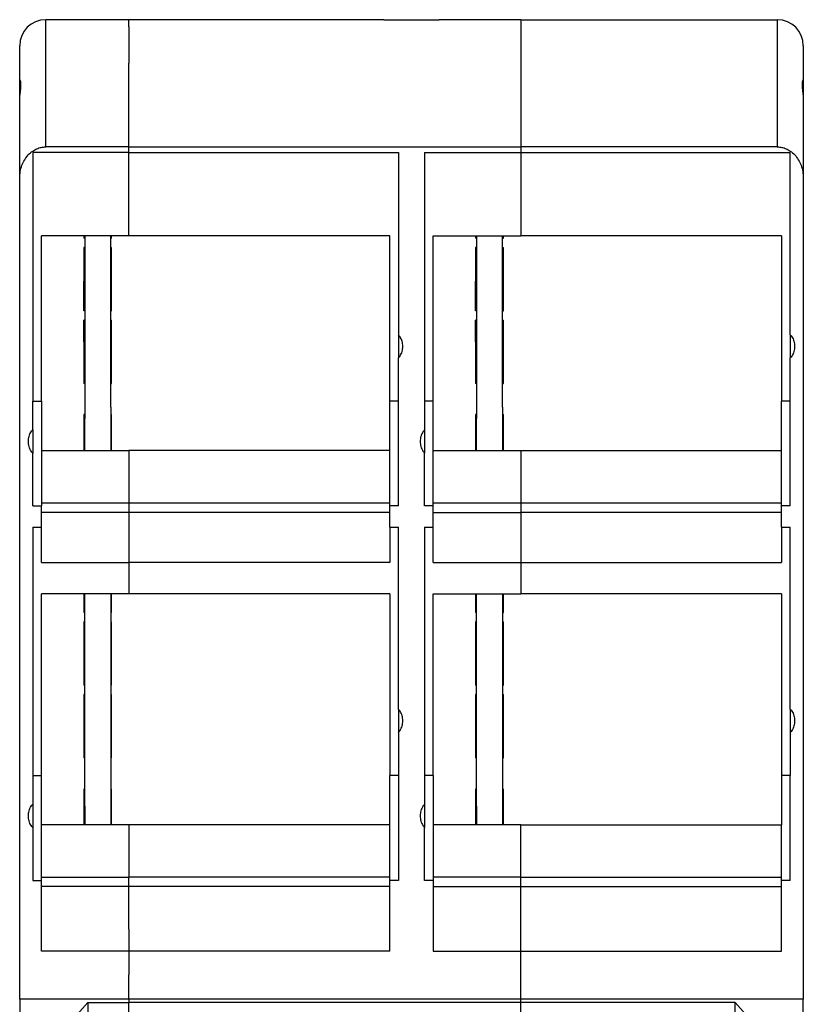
# Model space of a CAD drawing. Extents: x -23 to 334, y -125 to 125.
# Tile 9 of 10: x 167 to 212, y 0 to 57. Entities that reach past the tile are written whole.
import ezdxf

# ---------------------------------------------------------------- set-up
doc = ezdxf.new("R2010")
doc.units = 0
doc.layers.get('0').update_dxf_attribs({"linetype": 'CONTINUOUS'})

# ---------------------------------------------------------------- blocks, each defined once
blk = doc.blocks.new('ME_MAX_LP-MKDSO_2-2__00268395__', base_point=(170.74, 10.36))
at = {"color": 7}
for p, q in [((170.74, 44.328), (170.74, 44.2)), ((170.79, 44.328), (170.79, 44.2)), ((172.29, 44.2), (172.29, 44.328)), ((172.34, 44.2), (172.34, 44.328)), ((170.79, 44.2), (170.74, 44.2)), ((170.79, 44.2), (170.79, 43.663)), ((172.29, 44.2), (172.34, 44.2)), ((172.29, 43.663), (172.29, 44.2)), ((170.79, 43.663), (170.79, 42.963)), ((172.29, 42.407), (172.29, 43.663)), ((170.79, 42.963), (170.79, 42.663)), ((170.79, 42.663), (170.79, 42.407)), ((170.79, 42.407), (170.74, 42.407)), ((170.74, 42.407), (170.74, 42.263)), ((170.74, 42.263), (170.74, 41.963)), ((170.79, 42.407), (170.79, 42.351)), ((170.79, 42.351), (170.79, 42.263)), ((170.79, 42.263), (170.79, 41.963)), ((172.29, 42.407), (172.34, 42.407)), ((172.29, 42.351), (172.29, 42.407)), ((172.29, 41.263), (172.29, 42.351)), ((172.34, 41.263), (172.34, 42.407)), ((170.74, 41.963), (170.74, 41.707)), ((170.74, 41.263), (170.74, 41.707)), ((170.79, 41.963), (170.79, 41.707)), ((170.79, 41.707), (170.79, 41.263)), ((170.74, 40.007), (170.74, 41.263)), ((170.79, 41.263), (170.79, 40.707)), ((172.29, 40.691), (172.29, 41.263)), ((172.34, 41.207), (172.34, 41.263)), ((172.34, 40.007), (172.34, 41.207)), ((170.79, 40.707), (170.79, 40.691)), ((170.79, 40.691), (170.79, 40.007)), ((172.29, 40.007), (172.29, 40.691)), ((170.79, 40.007), (170.74, 40.007)), ((170.79, 40.007), (170.79, 39.47)), ((172.29, 40.007), (172.34, 40.007)), ((172.29, 39.47), (172.29, 40.007)), ((170.79, 39.47), (170.79, 38.77)), ((172.29, 38.213), (172.29, 39.47)), ((170.79, 38.77), (170.79, 38.213)), ((170.74, 38.213), (170.74, 37.77)), ((170.79, 38.213), (170.74, 38.213)), ((170.79, 38.213), (170.79, 37.8)), ((172.29, 38.213), (172.34, 38.213)), ((172.29, 37.8), (172.29, 38.213)), ((172.34, 37.07), (172.34, 38.213)), ((170.74, 37.77), (170.74, 37.513)), ((170.74, 37.513), (170.74, 37.213)), ((170.79, 37.8), (170.79, 37.77)), ((170.79, 37.77), (170.79, 37.513)), ((170.79, 37.513), (170.79, 37.213)), ((172.29, 37.07), (172.29, 37.8)), ((170.74, 37.213), (170.74, 37.07)), ((170.74, 37.07), (170.74, 35.813)), ((170.79, 37.213), (170.79, 37.07)), ((170.79, 37.07), (170.79, 36.813)), ((172.29, 35.813), (172.29, 37.07)), ((172.34, 37.013), (172.34, 37.07)), ((172.34, 35.813), (172.34, 37.013)), ((170.79, 36.813), (170.79, 36.513)), ((170.79, 36.513), (170.79, 35.813)), ((170.79, 35.813), (170.74, 35.813)), ((170.79, 35.813), (170.79, 34.445)), ((172.29, 34.445), (172.29, 35.813)), ((172.29, 35.813), (172.34, 35.813)), ((170.79, 34.445), (170.79, 34.02)), ((172.29, 34.445), (172.29, 34.02)), ((170.79, 34.02), (170.74, 34.02)), ((170.74, 34.02), (170.74, 31.943)), ((170.79, 34.02), (170.79, 33.792)), ((170.79, 33.32), (170.79, 33.792)), ((172.29, 34.02), (172.29, 33.792)), ((172.29, 34.02), (172.34, 34.02)), ((172.29, 33.792), (172.29, 31.943)), ((172.34, 32.82), (172.34, 34.02)), ((170.79, 33.02), (170.79, 33.32)), ((170.79, 32.62), (170.79, 33.02)), ((170.79, 32.32), (170.79, 32.62)), ((172.34, 31.943), (172.34, 32.82)), ((170.79, 31.943), (170.79, 32.32)), ((170.74, 23.688), (170.74, 22.6)), ((170.79, 23.6), (170.79, 23.688)), ((170.79, 23.3), (170.79, 23.6)), ((170.79, 22.6), (170.79, 23.3)), ((172.29, 23.688), (172.29, 22.6)), ((172.34, 22.6), (172.34, 23.688)), ((170.79, 22.6), (170.74, 22.6)), ((170.79, 22.063), (170.79, 22.6)), ((172.29, 22.6), (172.29, 22.063)), ((172.29, 22.6), (172.34, 22.6)), ((170.79, 21.363), (170.79, 22.063)), ((172.29, 22.063), (172.29, 20.807)), ((170.79, 21.063), (170.79, 21.363)), ((170.79, 20.807), (170.79, 21.063)), ((170.74, 20.807), (170.74, 20.663)), ((170.79, 20.807), (170.74, 20.807)), ((170.74, 20.663), (170.74, 20.363)), ((170.79, 20.751), (170.79, 20.807)), ((170.79, 20.663), (170.79, 20.751)), ((170.79, 20.363), (170.79, 20.663)), ((172.29, 20.807), (172.29, 20.751)), ((172.29, 20.807), (172.34, 20.807)), ((172.29, 20.751), (172.29, 19.663)), ((172.34, 19.663), (172.34, 20.807)), ((170.74, 20.363), (170.74, 20.107)), ((170.74, 20.107), (170.74, 19.807)), ((170.79, 20.107), (170.79, 20.363)), ((170.79, 19.807), (170.79, 20.107)), ((170.74, 19.807), (170.74, 19.663)), ((170.74, 19.663), (170.74, 18.407)), ((170.79, 19.663), (170.79, 19.807)), ((170.79, 19.407), (170.79, 19.663)), ((170.79, 19.107), (170.79, 19.407)), ((172.29, 19.663), (172.29, 19.091)), ((172.34, 19.607), (172.34, 19.663)), ((172.34, 18.407), (172.34, 19.607)), ((170.79, 19.091), (170.79, 19.107)), ((170.79, 18.407), (170.79, 19.091)), ((172.29, 19.091), (172.29, 18.407)), ((170.79, 18.407), (170.74, 18.407)), ((170.79, 17.87), (170.79, 18.407)), ((172.29, 18.407), (172.29, 17.87)), ((172.29, 18.407), (172.34, 18.407)), ((170.79, 17.17), (170.79, 17.87)), ((172.29, 17.87), (172.29, 16.613)), ((170.79, 16.87), (170.79, 17.17)), ((170.74, 16.613), (170.74, 16.47)), ((170.79, 16.613), (170.74, 16.613)), ((170.79, 16.613), (170.79, 16.87)), ((170.79, 16.47), (170.79, 16.613)), ((172.29, 16.613), (172.29, 16.2)), ((172.29, 16.613), (172.34, 16.613)), ((172.34, 15.47), (172.34, 16.613)), ((170.74, 16.47), (170.74, 16.17)), ((170.74, 16.17), (170.74, 15.913)), ((170.74, 15.913), (170.74, 15.613)), ((170.79, 16.2), (170.79, 16.47)), ((170.79, 16.17), (170.79, 16.2)), ((170.79, 15.913), (170.79, 16.17)), ((170.79, 15.613), (170.79, 15.913)), ((172.29, 16.2), (172.29, 15.47)), ((170.74, 15.613), (170.74, 15.47)), ((170.74, 15.47), (170.74, 14.213)), ((170.79, 15.47), (170.79, 15.613)), ((170.79, 15.213), (170.79, 15.47)), ((172.29, 15.47), (172.29, 14.213)), ((172.34, 15.413), (172.34, 15.47)), ((172.34, 14.213), (172.34, 15.413)), ((170.79, 14.913), (170.79, 15.213)), ((170.79, 14.213), (170.79, 14.913)), ((170.79, 14.213), (170.74, 14.213)), ((170.79, 12.42), (170.79, 14.213)), ((172.29, 14.213), (172.29, 12.42)), ((172.29, 14.213), (172.34, 14.213)), ((170.74, 12.42), (170.74, 10.36)), ((170.79, 12.42), (170.74, 12.42)), ((170.79, 11.72), (170.79, 12.42)), ((172.29, 12.42), (172.29, 11.428)), ((172.29, 12.42), (172.34, 12.42)), ((172.34, 11.22), (172.34, 12.42)), ((170.79, 11.428), (170.79, 11.72)), ((170.79, 11.428), (170.79, 11.42)), ((170.79, 11.42), (170.79, 11.02)), ((172.29, 11.428), (172.29, 10.36)), ((170.79, 11.02), (170.79, 10.72)), ((172.34, 10.36), (172.34, 11.22)), ((170.79, 10.72), (170.79, 10.36))]:
    blk.add_line(p, q, dxfattribs=at)
blk = doc.blocks.new('ME_MAX_LP-MSTBO_2-2__00286672__', base_point=(170.74, 10.36))
at = {"color": 7}
for p, q in [((170.79, 44.328), (170.79, 44.2)), ((172.29, 44.2), (172.29, 44.328)), ((170.79, 44.2), (170.79, 43.663)), ((172.29, 43.663), (172.29, 44.2)), ((170.74, 43.663), (170.74, 42.407)), ((170.79, 43.663), (170.74, 43.663)), ((170.79, 43.663), (170.79, 42.963)), ((172.29, 42.407), (172.29, 43.663)), ((172.29, 43.663), (172.34, 43.663)), ((172.34, 42.463), (172.34, 43.663)), ((170.79, 42.963), (170.79, 42.663)), ((170.79, 42.663), (170.79, 42.407)), ((170.74, 42.407), (170.74, 42.263)), ((170.74, 42.263), (170.74, 41.963)), ((170.79, 42.407), (170.79, 42.351)), ((170.79, 42.351), (170.79, 42.263)), ((170.79, 42.263), (170.79, 41.963)), ((172.29, 42.351), (172.29, 42.407)), ((172.29, 41.263), (172.29, 42.351)), ((172.34, 42.407), (172.34, 42.463)), ((172.34, 41.263), (172.34, 42.407)), ((170.74, 41.963), (170.74, 41.707)), ((170.74, 41.263), (170.74, 41.707)), ((170.79, 41.963), (170.79, 41.707)), ((170.79, 41.707), (170.79, 41.263)), ((170.79, 41.263), (170.79, 40.707)), ((172.29, 40.691), (172.29, 41.263)), ((170.79, 40.707), (170.79, 40.691)), ((170.79, 40.691), (170.79, 40.007)), ((172.29, 40.007), (172.29, 40.691)), ((170.79, 40.007), (170.79, 39.47)), ((172.29, 39.47), (172.29, 40.007)), ((170.74, 38.213), (170.74, 39.47)), ((170.79, 39.47), (170.74, 39.47)), ((170.79, 39.47), (170.79, 38.77)), ((172.29, 39.47), (172.34, 39.47)), ((172.29, 38.213), (172.29, 39.47)), ((172.34, 38.27), (172.34, 39.47)), ((170.79, 38.77), (170.79, 38.213)), ((170.74, 38.213), (170.74, 37.77)), ((170.79, 38.213), (170.79, 37.8)), ((172.29, 37.8), (172.29, 38.213)), ((172.34, 38.213), (172.34, 38.27)), ((172.34, 37.07), (172.34, 38.213)), ((170.74, 37.77), (170.74, 37.513)), ((170.74, 37.513), (170.74, 37.213)), ((170.79, 37.8), (170.79, 37.77)), ((170.79, 37.77), (170.79, 37.513)), ((170.79, 37.513), (170.79, 37.213)), ((172.29, 37.07), (172.29, 37.8)), ((170.74, 37.213), (170.74, 37.07)), ((170.79, 37.213), (170.79, 37.07)), ((170.79, 37.07), (170.79, 36.813)), ((172.29, 35.813), (172.29, 37.07)), ((170.79, 36.813), (170.79, 36.513)), ((170.79, 36.513), (170.79, 35.813)), ((170.79, 35.813), (170.79, 34.445)), ((172.29, 34.445), (172.29, 35.813)), ((170.79, 34.445), (170.79, 34.02)), ((172.29, 34.445), (172.29, 34.02)), ((170.79, 34.02), (170.79, 33.792)), ((170.79, 33.32), (170.79, 33.792)), ((172.29, 34.02), (172.29, 33.792)), ((172.29, 33.792), (172.29, 31.943)), ((170.79, 33.02), (170.79, 33.32)), ((170.79, 32.62), (170.79, 33.02)), ((170.79, 32.32), (170.79, 32.62)), ((170.79, 31.943), (170.79, 32.32)), ((170.79, 23.6), (170.79, 23.688)), ((170.79, 23.3), (170.79, 23.6)), ((170.79, 22.6), (170.79, 23.3)), ((172.29, 23.688), (172.29, 22.6)), ((170.79, 22.063), (170.79, 22.6)), ((172.29, 22.6), (172.29, 22.063)), ((170.74, 22.063), (170.74, 20.807)), ((170.79, 22.063), (170.74, 22.063)), ((170.79, 21.363), (170.79, 22.063)), ((172.29, 22.063), (172.29, 20.807)), ((172.29, 22.063), (172.34, 22.063)), ((172.34, 20.863), (172.34, 22.063)), ((170.79, 21.063), (170.79, 21.363)), ((170.79, 20.807), (170.79, 21.063)), ((170.74, 20.807), (170.74, 20.663)), ((170.74, 20.663), (170.74, 20.363)), ((170.79, 20.751), (170.79, 20.807)), ((170.79, 20.663), (170.79, 20.751)), ((170.79, 20.363), (170.79, 20.663)), ((172.29, 20.807), (172.29, 20.751)), ((172.29, 20.751), (172.29, 19.663)), ((172.34, 20.807), (172.34, 20.863)), ((172.34, 19.663), (172.34, 20.807)), ((170.74, 20.363), (170.74, 20.107)), ((170.74, 20.107), (170.74, 19.807)), ((170.79, 20.107), (170.79, 20.363)), ((170.79, 19.807), (170.79, 20.107)), ((170.74, 19.807), (170.74, 19.663)), ((170.79, 19.663), (170.79, 19.807)), ((170.79, 19.407), (170.79, 19.663)), ((170.79, 19.107), (170.79, 19.407)), ((172.29, 19.663), (172.29, 19.091)), ((170.79, 19.091), (170.79, 19.107)), ((170.79, 18.407), (170.79, 19.091)), ((172.29, 19.091), (172.29, 18.407)), ((170.79, 17.87), (170.79, 18.407)), ((172.29, 18.407), (172.29, 17.87)), ((170.74, 17.87), (170.74, 16.613)), ((170.79, 17.87), (170.74, 17.87)), ((170.79, 17.17), (170.79, 17.87)), ((172.29, 17.87), (172.29, 16.613)), ((172.29, 17.87), (172.34, 17.87)), ((172.34, 16.67), (172.34, 17.87)), ((170.79, 16.87), (170.79, 17.17)), ((170.74, 16.613), (170.74, 16.47)), ((170.79, 16.613), (170.79, 16.87)), ((170.79, 16.47), (170.79, 16.613)), ((172.29, 16.613), (172.29, 16.2)), ((172.34, 16.613), (172.34, 16.67)), ((172.34, 15.47), (172.34, 16.613)), ((170.74, 16.47), (170.74, 16.17)), ((170.74, 16.17), (170.74, 15.913)), ((170.74, 15.913), (170.74, 15.613)), ((170.79, 16.2), (170.79, 16.47)), ((170.79, 16.17), (170.79, 16.2)), ((170.79, 15.913), (170.79, 16.17)), ((170.79, 15.613), (170.79, 15.913)), ((172.29, 16.2), (172.29, 15.47)), ((170.74, 15.613), (170.74, 15.47)), ((170.79, 15.47), (170.79, 15.613)), ((170.79, 15.213), (170.79, 15.47)), ((172.29, 15.47), (172.29, 14.213)), ((170.79, 14.913), (170.79, 15.213)), ((170.79, 14.213), (170.79, 14.913)), ((170.79, 12.42), (170.79, 14.213)), ((172.29, 14.213), (172.29, 12.42)), ((170.79, 11.72), (170.79, 12.42)), ((172.29, 12.42), (172.29, 11.428)), ((170.79, 11.428), (170.79, 11.72)), ((170.79, 11.428), (170.79, 11.42)), ((170.79, 11.42), (170.79, 11.02)), ((172.29, 11.428), (172.29, 10.36)), ((170.79, 11.02), (170.79, 10.72)), ((170.79, 10.72), (170.79, 10.36))]:
    blk.add_line(p, q, dxfattribs=at)
blk = doc.blocks.new('ME_MAX_LP-MSTBO_2-2__00286672_2', base_point=(193.34, -46.05))
at = {"color": 7}
for p, q in [((193.39, 44.328), (193.39, 44.2)), ((194.89, 44.2), (194.89, 44.328)), ((193.39, 44.2), (193.39, 43.663)), ((194.89, 43.663), (194.89, 44.2)), ((193.34, 43.663), (193.34, 42.407)), ((193.39, 43.663), (193.34, 43.663)), ((193.39, 43.663), (193.39, 42.963)), ((194.89, 42.407), (194.89, 43.663)), ((194.89, 43.663), (194.94, 43.663)), ((194.94, 42.463), (194.94, 43.663)), ((193.39, 42.963), (193.39, 42.663)), ((193.39, 42.663), (193.39, 42.407)), ((193.34, 42.407), (193.34, 42.263)), ((193.34, 42.263), (193.34, 41.963)), ((193.39, 42.407), (193.39, 42.351)), ((193.39, 42.351), (193.39, 42.263)), ((193.39, 42.263), (193.39, 41.963)), ((194.89, 42.351), (194.89, 42.407)), ((194.89, 41.263), (194.89, 42.351)), ((194.94, 42.407), (194.94, 42.463)), ((194.94, 41.263), (194.94, 42.407)), ((193.34, 41.963), (193.34, 41.707)), ((193.34, 41.263), (193.34, 41.707)), ((193.39, 41.963), (193.39, 41.707)), ((193.39, 41.707), (193.39, 41.263)), ((193.39, 41.263), (193.39, 40.707)), ((194.89, 40.691), (194.89, 41.263)), ((193.39, 40.707), (193.39, 40.691)), ((193.39, 40.691), (193.39, 40.007)), ((194.89, 40.007), (194.89, 40.691)), ((193.39, 40.007), (193.39, 39.47)), ((194.89, 39.47), (194.89, 40.007)), ((193.34, 38.213), (193.34, 39.47)), ((193.39, 39.47), (193.34, 39.47)), ((193.39, 39.47), (193.39, 38.77)), ((194.89, 38.213), (194.89, 39.47)), ((194.89, 39.47), (194.94, 39.47)), ((194.94, 38.27), (194.94, 39.47)), ((193.39, 38.77), (193.39, 38.213)), ((193.34, 38.213), (193.34, 37.77)), ((193.39, 38.213), (193.39, 37.8)), ((194.89, 37.8), (194.89, 38.213)), ((194.94, 38.213), (194.94, 38.27)), ((194.94, 37.07), (194.94, 38.213)), ((193.34, 37.77), (193.34, 37.513)), ((193.34, 37.513), (193.34, 37.213)), ((193.39, 37.8), (193.39, 37.77)), ((193.39, 37.77), (193.39, 37.513)), ((193.39, 37.513), (193.39, 37.213)), ((194.89, 37.07), (194.89, 37.8)), ((193.34, 37.213), (193.34, 37.07)), ((193.39, 37.213), (193.39, 37.07)), ((193.39, 37.07), (193.39, 36.813)), ((194.89, 35.813), (194.89, 37.07)), ((193.39, 36.813), (193.39, 36.513)), ((193.39, 36.513), (193.39, 35.813)), ((193.39, 35.813), (193.39, 34.445)), ((194.89, 34.445), (194.89, 35.813)), ((193.39, 34.445), (193.39, 34.02)), ((194.89, 34.445), (194.89, 34.02)), ((193.39, 34.02), (193.39, 33.792)), ((193.39, 33.32), (193.39, 33.792)), ((194.89, 34.02), (194.89, 33.792)), ((194.89, 33.792), (194.89, 31.943)), ((193.39, 33.02), (193.39, 33.32)), ((193.39, 32.62), (193.39, 33.02)), ((193.39, 32.32), (193.39, 32.62)), ((193.39, 31.943), (193.39, 32.32)), ((193.39, 23.6), (193.39, 23.688)), ((193.39, 23.3), (193.39, 23.6)), ((193.39, 22.6), (193.39, 23.3)), ((194.89, 23.688), (194.89, 22.6)), ((193.39, 22.063), (193.39, 22.6)), ((194.89, 22.6), (194.89, 22.063)), ((193.39, 22.063), (193.34, 22.063)), ((193.34, 22.063), (193.34, 20.807)), ((193.39, 21.363), (193.39, 22.063)), ((194.89, 22.063), (194.89, 20.807)), ((194.89, 22.063), (194.94, 22.063)), ((194.94, 20.863), (194.94, 22.063)), ((193.39, 21.063), (193.39, 21.363)), ((193.39, 20.807), (193.39, 21.063)), ((193.34, 20.807), (193.34, 20.663)), ((193.34, 20.663), (193.34, 20.363)), ((193.39, 20.751), (193.39, 20.807)), ((193.39, 20.663), (193.39, 20.751)), ((193.39, 20.363), (193.39, 20.663)), ((194.89, 20.807), (194.89, 20.751)), ((194.89, 20.751), (194.89, 19.663)), ((194.94, 20.807), (194.94, 20.863)), ((194.94, 19.663), (194.94, 20.807)), ((193.34, 20.363), (193.34, 20.107)), ((193.34, 20.107), (193.34, 19.807)), ((193.39, 20.107), (193.39, 20.363)), ((193.39, 19.807), (193.39, 20.107)), ((193.34, 19.807), (193.34, 19.663)), ((193.39, 19.663), (193.39, 19.807)), ((193.39, 19.407), (193.39, 19.663)), ((193.39, 19.107), (193.39, 19.407)), ((194.89, 19.663), (194.89, 19.091)), ((193.39, 19.091), (193.39, 19.107)), ((193.39, 18.407), (193.39, 19.091)), ((194.89, 19.091), (194.89, 18.407)), ((193.39, 17.87), (193.39, 18.407)), ((194.89, 18.407), (194.89, 17.87)), ((193.34, 17.87), (193.34, 16.613)), ((193.39, 17.87), (193.34, 17.87)), ((193.39, 17.17), (193.39, 17.87)), ((194.89, 17.87), (194.89, 16.613)), ((194.89, 17.87), (194.94, 17.87)), ((194.94, 16.67), (194.94, 17.87)), ((193.39, 16.87), (193.39, 17.17)), ((193.34, 16.613), (193.34, 16.47)), ((193.39, 16.613), (193.39, 16.87)), ((193.39, 16.47), (193.39, 16.613)), ((194.89, 16.613), (194.89, 16.2)), ((194.94, 16.613), (194.94, 16.67)), ((194.94, 15.47), (194.94, 16.613)), ((193.34, 16.47), (193.34, 16.17)), ((193.34, 16.17), (193.34, 15.913)), ((193.34, 15.913), (193.34, 15.613)), ((193.39, 16.2), (193.39, 16.47)), ((193.39, 16.17), (193.39, 16.2)), ((193.39, 15.913), (193.39, 16.17)), ((193.39, 15.613), (193.39, 15.913)), ((194.89, 16.2), (194.89, 15.47)), ((193.34, 15.613), (193.34, 15.47)), ((193.39, 15.47), (193.39, 15.613)), ((193.39, 15.213), (193.39, 15.47)), ((194.89, 15.47), (194.89, 14.213)), ((193.39, 14.913), (193.39, 15.213)), ((193.39, 14.213), (193.39, 14.913)), ((193.39, 12.42), (193.39, 14.213)), ((194.89, 14.213), (194.89, 12.42)), ((193.39, 11.72), (193.39, 12.42)), ((194.89, 12.42), (194.89, 11.428)), ((193.39, 11.428), (193.39, 11.72)), ((193.39, 11.428), (193.39, 11.42)), ((193.39, 11.42), (193.39, 11.02)), ((194.89, 11.428), (194.89, 10.36)), ((193.39, 11.02), (193.39, 10.72)), ((193.39, 10.72), (193.39, 10.36))]:
    blk.add_line(p, q, dxfattribs=at)
blk = doc.blocks.new('ME_MAX_LP-MKDSO_2-2__00268395_2', base_point=(193.34, -46.05))
at = {"color": 7}
for p, q in [((193.34, 44.328), (193.34, 44.2)), ((193.39, 44.328), (193.39, 44.2)), ((194.89, 44.2), (194.89, 44.328)), ((194.94, 44.2), (194.94, 44.328)), ((193.39, 44.2), (193.34, 44.2)), ((193.39, 44.2), (193.39, 43.663)), ((194.89, 43.663), (194.89, 44.2)), ((194.89, 44.2), (194.94, 44.2)), ((193.39, 43.663), (193.39, 42.963)), ((194.89, 42.407), (194.89, 43.663)), ((193.39, 42.963), (193.39, 42.663)), ((193.39, 42.663), (193.39, 42.407)), ((193.39, 42.407), (193.34, 42.407)), ((193.34, 42.407), (193.34, 42.263)), ((193.34, 42.263), (193.34, 41.963)), ((193.39, 42.407), (193.39, 42.351)), ((193.39, 42.351), (193.39, 42.263)), ((193.39, 42.263), (193.39, 41.963)), ((194.89, 42.407), (194.94, 42.407)), ((194.89, 42.351), (194.89, 42.407)), ((194.89, 41.263), (194.89, 42.351)), ((194.94, 41.263), (194.94, 42.407)), ((193.34, 41.963), (193.34, 41.707)), ((193.34, 41.263), (193.34, 41.707)), ((193.39, 41.963), (193.39, 41.707)), ((193.39, 41.707), (193.39, 41.263)), ((193.34, 40.007), (193.34, 41.263)), ((193.39, 41.263), (193.39, 40.707)), ((194.89, 40.691), (194.89, 41.263)), ((194.94, 41.207), (194.94, 41.263)), ((194.94, 40.007), (194.94, 41.207)), ((193.39, 40.707), (193.39, 40.691)), ((193.39, 40.691), (193.39, 40.007)), ((194.89, 40.007), (194.89, 40.691)), ((193.39, 40.007), (193.34, 40.007)), ((193.39, 40.007), (193.39, 39.47)), ((194.89, 39.47), (194.89, 40.007)), ((194.89, 40.007), (194.94, 40.007)), ((193.39, 39.47), (193.39, 38.77)), ((194.89, 38.213), (194.89, 39.47)), ((193.39, 38.77), (193.39, 38.213)), ((193.34, 38.213), (193.34, 37.77)), ((193.39, 38.213), (193.34, 38.213)), ((193.39, 38.213), (193.39, 37.8)), ((194.89, 37.8), (194.89, 38.213)), ((194.89, 38.213), (194.94, 38.213)), ((194.94, 37.07), (194.94, 38.213)), ((193.34, 37.77), (193.34, 37.513)), ((193.34, 37.513), (193.34, 37.213)), ((193.39, 37.8), (193.39, 37.77)), ((193.39, 37.77), (193.39, 37.513)), ((193.39, 37.513), (193.39, 37.213)), ((194.89, 37.07), (194.89, 37.8)), ((193.34, 37.213), (193.34, 37.07)), ((193.34, 37.07), (193.34, 35.813)), ((193.39, 37.213), (193.39, 37.07)), ((193.39, 37.07), (193.39, 36.813)), ((194.89, 35.813), (194.89, 37.07)), ((194.94, 37.013), (194.94, 37.07)), ((194.94, 35.813), (194.94, 37.013)), ((193.39, 36.813), (193.39, 36.513)), ((193.39, 36.513), (193.39, 35.813)), ((193.39, 35.813), (193.34, 35.813)), ((193.39, 35.813), (193.39, 34.445)), ((194.89, 34.445), (194.89, 35.813)), ((194.89, 35.813), (194.94, 35.813)), ((193.39, 34.445), (193.39, 34.02)), ((194.89, 34.445), (194.89, 34.02)), ((193.34, 34.02), (193.34, 31.943)), ((193.39, 34.02), (193.34, 34.02)), ((193.39, 34.02), (193.39, 33.792)), ((193.39, 33.32), (193.39, 33.792)), ((194.89, 34.02), (194.89, 33.792)), ((194.89, 34.02), (194.94, 34.02)), ((194.89, 33.792), (194.89, 31.943)), ((194.94, 32.82), (194.94, 34.02)), ((193.39, 33.02), (193.39, 33.32)), ((193.39, 32.62), (193.39, 33.02)), ((193.39, 32.32), (193.39, 32.62)), ((194.94, 31.943), (194.94, 32.82)), ((193.39, 31.943), (193.39, 32.32)), ((193.34, 23.688), (193.34, 22.6)), ((193.39, 23.6), (193.39, 23.688)), ((193.39, 23.3), (193.39, 23.6)), ((193.39, 22.6), (193.39, 23.3)), ((194.89, 23.688), (194.89, 22.6)), ((194.94, 22.6), (194.94, 23.688)), ((193.39, 22.6), (193.34, 22.6)), ((193.39, 22.063), (193.39, 22.6)), ((194.89, 22.6), (194.89, 22.063)), ((194.89, 22.6), (194.94, 22.6)), ((193.39, 21.363), (193.39, 22.063)), ((194.89, 22.063), (194.89, 20.807)), ((193.39, 21.063), (193.39, 21.363)), ((193.39, 20.807), (193.39, 21.063)), ((193.39, 20.807), (193.34, 20.807)), ((193.34, 20.807), (193.34, 20.663)), ((193.34, 20.663), (193.34, 20.363)), ((193.39, 20.751), (193.39, 20.807)), ((193.39, 20.663), (193.39, 20.751)), ((193.39, 20.363), (193.39, 20.663)), ((194.89, 20.807), (194.94, 20.807)), ((194.89, 20.807), (194.89, 20.751)), ((194.89, 20.751), (194.89, 19.663)), ((194.94, 19.663), (194.94, 20.807)), ((193.34, 20.363), (193.34, 20.107)), ((193.34, 20.107), (193.34, 19.807)), ((193.39, 20.107), (193.39, 20.363)), ((193.39, 19.807), (193.39, 20.107)), ((193.34, 19.807), (193.34, 19.663)), ((193.34, 19.663), (193.34, 18.407)), ((193.39, 19.663), (193.39, 19.807)), ((193.39, 19.407), (193.39, 19.663)), ((193.39, 19.107), (193.39, 19.407)), ((194.89, 19.663), (194.89, 19.091)), ((194.94, 19.607), (194.94, 19.663)), ((194.94, 18.407), (194.94, 19.607)), ((193.39, 19.091), (193.39, 19.107)), ((193.39, 18.407), (193.39, 19.091)), ((194.89, 19.091), (194.89, 18.407)), ((193.39, 18.407), (193.34, 18.407)), ((193.39, 17.87), (193.39, 18.407)), ((194.89, 18.407), (194.89, 17.87)), ((194.89, 18.407), (194.94, 18.407)), ((193.39, 17.17), (193.39, 17.87)), ((194.89, 17.87), (194.89, 16.613)), ((193.39, 16.87), (193.39, 17.17)), ((193.39, 16.613), (193.34, 16.613)), ((193.34, 16.613), (193.34, 16.47)), ((193.39, 16.613), (193.39, 16.87)), ((193.39, 16.47), (193.39, 16.613)), ((194.89, 16.613), (194.94, 16.613)), ((194.89, 16.613), (194.89, 16.2)), ((194.94, 15.47), (194.94, 16.613)), ((193.34, 16.47), (193.34, 16.17)), ((193.34, 16.17), (193.34, 15.913)), ((193.34, 15.913), (193.34, 15.613)), ((193.39, 16.2), (193.39, 16.47)), ((193.39, 16.17), (193.39, 16.2)), ((193.39, 15.913), (193.39, 16.17)), ((193.39, 15.613), (193.39, 15.913)), ((194.89, 16.2), (194.89, 15.47)), ((193.34, 15.613), (193.34, 15.47)), ((193.34, 15.47), (193.34, 14.213)), ((193.39, 15.47), (193.39, 15.613)), ((193.39, 15.213), (193.39, 15.47)), ((194.89, 15.47), (194.89, 14.213)), ((194.94, 15.413), (194.94, 15.47)), ((194.94, 14.213), (194.94, 15.413)), ((193.39, 14.913), (193.39, 15.213)), ((193.39, 14.213), (193.39, 14.913)), ((193.39, 14.213), (193.34, 14.213)), ((193.39, 12.42), (193.39, 14.213)), ((194.89, 14.213), (194.94, 14.213)), ((194.89, 14.213), (194.89, 12.42)), ((193.39, 12.42), (193.34, 12.42)), ((193.34, 12.42), (193.34, 10.36)), ((193.39, 11.72), (193.39, 12.42)), ((194.89, 12.42), (194.94, 12.42)), ((194.89, 12.42), (194.89, 11.428)), ((194.94, 11.22), (194.94, 12.42)), ((193.39, 11.428), (193.39, 11.72)), ((193.39, 11.428), (193.39, 11.42)), ((193.39, 11.42), (193.39, 11.02)), ((194.89, 11.428), (194.89, 10.36)), ((193.39, 11.02), (193.39, 10.72)), ((194.94, 10.36), (194.94, 11.22)), ((193.39, 10.72), (193.39, 10.36))]:
    blk.add_line(p, q, dxfattribs=at)
blk = doc.blocks.new('ME_MAX_22_5_DKL_H_SELECT__5', base_point=(167.04, 51.35))
at = {"color": 7}
for p, q in [((168.64, 56.8), (168.54, 56.8)), ((168.69, 56.8), (168.64, 56.8)), ((173.34, 56.8), (168.69, 56.8)), ((177.84, 56.8), (173.34, 56.8)), ((187.99, 56.8), (177.84, 56.8)), ((188.04, 56.8), (187.99, 56.8)), ((188.04, 56.8), (188.14, 56.8)), ((167.04, 53.258), (167.04, 55.3)), ((167.04, 52.073), (167.04, 53.258)), ((167.04, 51.35), (167.04, 52.073))]:
    blk.add_line(p, q, dxfattribs=at)
blk.add_arc((168.54, 55.3), 1.5, 90, 180, dxfattribs=at)
blk = doc.blocks.new('ME_MAX_22_5_DKL_H_SELECT_1__6', base_point=(191.14, 51.35))
at = {"color": 7}
for p, q in [((191.14, 56.8), (191.24, 56.8)), ((191.29, 56.8), (191.24, 56.8)), ((195.94, 56.8), (191.29, 56.8)), ((195.94, 56.8), (200.44, 56.8)), ((200.44, 56.8), (210.59, 56.8)), ((210.59, 56.8), (210.64, 56.8)), ((210.64, 56.8), (210.74, 56.8)), ((212.24, 55.3), (212.24, 53.258)), ((212.24, 53.258), (212.24, 52.073)), ((212.24, 52.073), (212.24, 51.35))]:
    blk.add_line(p, q, dxfattribs=at)
blk.add_arc((210.74, 55.3), 1.5, 0, 90, dxfattribs=at)
blk = doc.blocks.new('ME_MAX_45_MT_G_2-2_H_SELECT__7', base_point=(173.34, -55.7))
at = {"color": 7}
for p, q in [((173.34, 56.39), (173.34, 56.8)), ((177.84, 56.8), (173.34, 56.8)), ((173.34, 56.39), (173.34, 54.3)), ((187.99, 56.8), (177.84, 56.8)), ((188.04, 56.8), (187.99, 56.8)), ((188.04, 56.8), (188.14, 56.8)), ((188.14, 56.8), (191.14, 56.8)), ((191.14, 56.8), (191.24, 56.8)), ((191.29, 56.8), (191.24, 56.8)), ((195.94, 56.8), (191.29, 56.8)), ((195.94, 56.8), (195.94, 56.39)), ((195.94, 56.39), (195.94, 54.3)), ((173.34, 53.25), (173.34, 54.3)), ((195.94, 54.3), (195.94, 53.3)), ((173.34, 52.25), (173.34, 53.25)), ((195.94, 53.3), (195.94, 53.25)), ((195.94, 53.25), (195.94, 52.25)), ((173.34, 51.696), (173.34, 52.25)), ((173.34, 51.689), (173.34, 51.696)), ((173.34, 49.488), (173.34, 51.689)), ((195.94, 52.25), (195.94, 51.696)), ((195.94, 51.696), (195.94, 49.488)), ((173.34, 49.462), (173.34, 49.488)), ((173.34, 49.462), (195.94, 49.462)), ((173.34, 49.131), (173.34, 49.462)), ((195.94, 49.488), (195.94, 49.462)), ((195.94, 49.462), (195.94, 49.131)), ((173.34, 49.131), (188.89, 49.131)), ((173.34, 48.283), (173.34, 49.131)), ((188.89, 49.131), (188.89, 38.621)), ((190.39, 49.131), (190.39, 34.796)), ((190.39, 49.131), (195.94, 49.131)), ((195.94, 49.131), (195.94, 48.276)), ((173.34, 48.276), (173.34, 48.283)), ((173.34, 45.824), (173.34, 48.276)), ((195.94, 48.276), (195.94, 45.824)), ((173.34, 45.769), (173.34, 45.824)), ((173.34, 45.471), (173.34, 45.769)), ((173.34, 45.417), (173.34, 45.471)), ((195.94, 45.824), (195.94, 45.471)), ((195.94, 45.471), (195.94, 45.17)), ((173.34, 45.17), (173.34, 45.417)), ((173.34, 44.818), (173.34, 45.17)), ((195.94, 45.17), (195.94, 44.818)), ((173.34, 44.328), (173.34, 44.818)), ((188.39, 44.328), (173.34, 44.328)), ((188.39, 34.796), (188.39, 44.328)), ((190.89, 34.796), (190.89, 44.328)), ((190.89, 44.328), (195.94, 44.328)), ((195.94, 44.818), (195.94, 44.328)), ((188.89, 38.621), (188.89, 37.288)), ((188.89, 34.796), (188.89, 37.288)), ((188.89, 34.796), (188.39, 34.796)), ((188.39, 31.943), (188.39, 34.796)), ((188.89, 28.75), (188.89, 34.796)), ((190.39, 34.796), (190.39, 33.136)), ((190.89, 34.796), (190.39, 34.796)), ((190.89, 31.943), (190.89, 34.796)), ((190.39, 33.136), (190.39, 31.803)), ((173.34, 31.943), (173.34, 30.142)), ((188.39, 31.943), (173.34, 31.943)), ((188.39, 28.922), (188.39, 31.943)), ((190.89, 28.922), (190.89, 31.943)), ((190.89, 31.943), (195.94, 31.943)), ((195.94, 31.943), (195.94, 30.142)), ((190.39, 28.75), (190.39, 31.803)), ((173.34, 30.142), (173.34, 28.922)), ((195.94, 30.142), (195.94, 28.922)), ((173.34, 28.922), (173.34, 28.377)), ((173.34, 28.922), (188.39, 28.922)), ((188.39, 28.75), (188.39, 28.922)), ((188.39, 28.377), (188.39, 28.75)), ((188.89, 28.75), (188.39, 28.75)), ((190.89, 28.75), (190.39, 28.75)), ((190.89, 28.75), (190.89, 28.922)), ((190.89, 28.922), (195.94, 28.922)), ((190.89, 28.377), (190.89, 28.75)), ((195.94, 28.922), (195.94, 28.377)), ((173.34, 28.377), (173.34, 28.125)), ((188.39, 28.377), (173.34, 28.377)), ((173.34, 28.125), (173.34, 27.58)), ((188.39, 27.533), (188.39, 28.377)), ((190.89, 27.533), (190.89, 28.377)), ((190.89, 28.377), (195.94, 28.377)), ((195.94, 28.377), (195.94, 28.125)), ((195.94, 28.125), (195.94, 27.58)), ((173.34, 27.58), (173.34, 25.492)), ((188.39, 27.533), (188.89, 27.533)), ((188.39, 27.533), (188.39, 25.492)), ((188.89, 17.021), (188.89, 27.533)), ((190.39, 27.533), (190.39, 13.191)), ((190.39, 27.533), (190.89, 27.533)), ((190.89, 25.492), (190.89, 27.533)), ((195.94, 27.58), (195.94, 25.492)), ((173.34, 25.492), (173.34, 23.688)), ((188.39, 25.492), (173.34, 25.492)), ((190.89, 25.492), (195.94, 25.492)), ((195.94, 25.492), (195.94, 23.688)), ((188.39, 23.688), (173.34, 23.688)), ((188.39, 23.688), (188.39, 13.191)), ((190.89, 13.191), (190.89, 23.688)), ((190.89, 23.688), (195.94, 23.688)), ((188.89, 17.021), (188.89, 15.688)), ((188.89, 15.688), (188.89, 13.191)), ((188.89, 13.191), (188.39, 13.191)), ((188.39, 10.36), (188.39, 13.191)), ((188.89, 13.191), (188.89, 7.144)), ((190.39, 13.191), (190.39, 11.536)), ((190.89, 13.191), (190.39, 13.191)), ((190.89, 13.191), (190.89, 10.36)), ((190.39, 11.536), (190.39, 10.203)), ((173.34, 10.36), (173.34, 8.976)), ((188.39, 10.36), (173.34, 10.36)), ((188.39, 7.337), (188.39, 10.36)), ((195.94, 10.36), (190.89, 10.36)), ((190.89, 10.36), (190.89, 7.337)), ((195.94, 8.976), (195.94, 10.36)), ((190.39, 7.144), (190.39, 10.203)), ((173.34, 8.976), (173.34, 7.337)), ((195.94, 7.337), (195.94, 8.976)), ((173.34, 6.792), (173.34, 7.337)), ((188.39, 7.337), (173.34, 7.337)), ((188.39, 7.144), (188.39, 7.337)), ((188.39, 6.792), (188.39, 7.144)), ((188.89, 7.144), (188.39, 7.144)), ((190.89, 7.144), (190.39, 7.144)), ((195.94, 7.337), (190.89, 7.337)), ((190.89, 7.337), (190.89, 7.144)), ((190.89, 7.144), (190.89, 6.792)), ((195.94, 6.792), (195.94, 7.337)), ((173.34, 6.54), (173.34, 6.792)), ((188.39, 6.792), (173.34, 6.792)), ((173.34, 5.995), (173.34, 6.54)), ((188.39, 3.057), (188.39, 6.792)), ((190.89, 6.792), (190.89, 3.057)), ((190.89, 6.792), (195.94, 6.792)), ((195.94, 6.54), (195.94, 6.792)), ((195.94, 5.995), (195.94, 6.54)), ((173.34, 4.337), (173.34, 5.995)), ((195.94, 4.337), (195.94, 5.995)), ((173.34, 4.337), (173.34, 3.057)), ((195.94, 3.057), (195.94, 4.337)), ((173.34, 3.057), (173.34, 1.7)), ((188.39, 3.057), (173.34, 3.057)), ((190.89, 3.057), (195.94, 3.057)), ((195.94, 1.7), (195.94, 3.057)), ((173.34, 0.3), (173.34, 1.7)), ((195.94, 0.3), (195.94, 1.7)), ((173.34, 0.3), (173.34, 0.3)), ((173.34, 0.3), (173.34, 0.105)), ((195.94, 0.3), (173.34, 0.3)), ((173.34, 0.105), (173.34, 0.105)), ((195.94, 0.105), (173.34, 0.105)), ((173.34, -0.8), (173.34, 0.105)), ((195.94, 0.3), (195.94, 0.3)), ((195.94, 0.105), (195.94, 0.3)), ((195.94, 0.105), (195.94, 0.105)), ((195.94, -0.8), (195.94, 0.105))]:
    blk.add_line(p, q, dxfattribs=at)
for points in [[(189.14, 37.955, 0.03526), (189.129, 38.104, 0.035774), (189.098, 38.25, 0.036966), (189.046, 38.387, 0.038483), (188.977, 38.512, 0.040749), (188.89, 38.621)], [(188.89, 37.288, 0.041234), (188.977, 37.397, 0.039006), (189.046, 37.522, 0.03733), (189.098, 37.659, 0.035962), (189.129, 37.805, 0.035427), (189.14, 37.955)], [(190.39, 33.136, 0.041234), (190.303, 33.027, 0.039006), (190.234, 32.902, 0.03733), (190.182, 32.765, 0.035962), (190.151, 32.619, 0.035427), (190.14, 32.47)], [(190.14, 32.47, 0.03526), (190.151, 32.32, 0.035774), (190.182, 32.175, 0.036966), (190.234, 32.037, 0.038483), (190.303, 31.912, 0.040749), (190.39, 31.803)], [(189.14, 16.355, 0.03526), (189.129, 16.504, 0.035774), (189.098, 16.65, 0.036966), (189.046, 16.787, 0.038483), (188.977, 16.912, 0.040749), (188.89, 17.021)], [(188.89, 15.688, 0.041234), (188.977, 15.797, 0.039006), (189.046, 15.922, 0.03733), (189.098, 16.059, 0.035962), (189.129, 16.205, 0.035427), (189.14, 16.355)], [(190.39, 11.536, 0.041234), (190.303, 11.427, 0.039006), (190.234, 11.302, 0.03733), (190.182, 11.165, 0.035962), (190.151, 11.019, 0.035427), (190.14, 10.87)], [(190.14, 10.87, 0.03526), (190.151, 10.72, 0.035774), (190.182, 10.575, 0.036966), (190.234, 10.437, 0.038483), (190.303, 10.312, 0.040749), (190.39, 10.203)]]:
    blk.add_lwpolyline(points, format="xyb", dxfattribs=at)
blk = doc.blocks.new('ME_MAX_GEH-L_G_2-2_H_SELECT__8', base_point=(167.04, -55.7))
at = {"color": 7}
for p, q in [((168.54, 49.462), (168.54, 56.8)), ((168.64, 56.8), (168.54, 56.8)), ((168.69, 56.8), (168.64, 56.8)), ((173.34, 56.8), (168.69, 56.8)), ((173.34, 56.39), (173.34, 56.8)), ((173.34, 56.39), (173.34, 54.3)), ((167.04, 53.258), (167.04, 55.3)), ((173.34, 53.25), (173.34, 54.3)), ((167.04, 52.073), (167.04, 53.258)), ((173.34, 52.25), (173.34, 53.25)), ((167.04, 51.35), (167.04, 52.073)), ((173.34, 51.696), (173.34, 52.25)), ((173.34, 51.689), (173.34, 51.696)), ((173.34, 49.488), (173.34, 51.689)), ((167.04, 47.673), (167.04, 51.35)), ((173.34, 49.462), (168.54, 49.462)), ((173.34, 49.462), (173.34, 49.488)), ((173.34, 49.131), (173.34, 49.462)), ((167.79, 49.131), (167.79, 34.796)), ((173.34, 49.131), (167.79, 49.131)), ((173.34, 48.283), (173.34, 49.131)), ((173.34, 48.276), (173.34, 48.283)), ((173.34, 45.824), (173.34, 48.276)), ((167.04, 0.3), (167.04, 47.673)), ((173.34, 45.769), (173.34, 45.824)), ((173.34, 45.471), (173.34, 45.769)), ((173.34, 45.417), (173.34, 45.471)), ((173.34, 45.17), (173.34, 45.417)), ((173.34, 44.818), (173.34, 45.17)), ((168.29, 34.796), (168.29, 44.328)), ((173.34, 44.328), (168.29, 44.328)), ((173.34, 44.328), (173.34, 44.818)), ((167.79, 33.136), (167.79, 34.796)), ((167.79, 34.796), (168.29, 34.796)), ((168.29, 34.796), (168.29, 31.943)), ((167.79, 33.136), (167.79, 31.803)), ((168.29, 31.943), (173.34, 31.943)), ((168.29, 31.943), (168.29, 28.922)), ((173.34, 31.943), (173.34, 30.142)), ((167.79, 28.75), (167.79, 31.803)), ((173.34, 30.142), (173.34, 28.922)), ((167.79, 28.75), (168.29, 28.75)), ((168.29, 28.922), (173.34, 28.922)), ((168.29, 28.922), (168.29, 28.75)), ((168.29, 28.377), (168.29, 28.75)), ((173.34, 28.922), (173.34, 28.377)), ((173.34, 28.377), (168.29, 28.377)), ((168.29, 27.533), (168.29, 28.377)), ((173.34, 28.377), (173.34, 28.125)), ((173.34, 28.125), (173.34, 27.58)), ((167.79, 27.533), (167.79, 13.191)), ((167.79, 27.533), (168.29, 27.533)), ((168.29, 25.492), (168.29, 27.533)), ((173.34, 27.58), (173.34, 25.492)), ((168.29, 25.492), (173.34, 25.492)), ((173.34, 25.492), (173.34, 23.688)), ((168.29, 13.191), (168.29, 23.688)), ((173.34, 23.688), (168.29, 23.688)), ((167.79, 13.191), (168.29, 13.191)), ((167.79, 13.191), (167.79, 11.536)), ((168.29, 10.36), (168.29, 13.191)), ((167.79, 11.536), (167.79, 10.203)), ((168.29, 7.337), (168.29, 10.36)), ((173.34, 10.36), (168.29, 10.36)), ((173.34, 10.36), (173.34, 8.976)), ((167.79, 10.203), (167.79, 7.144)), ((173.34, 8.976), (173.34, 7.337)), ((167.79, 7.144), (168.29, 7.144)), ((168.29, 7.144), (168.29, 7.337)), ((168.29, 7.337), (173.34, 7.337)), ((168.29, 6.792), (168.29, 7.144)), ((173.34, 6.792), (173.34, 7.337)), ((173.34, 6.792), (168.29, 6.792)), ((168.29, 3.057), (168.29, 6.792)), ((173.34, 6.54), (173.34, 6.792)), ((173.34, 5.995), (173.34, 6.54)), ((173.34, 4.337), (173.34, 5.995)), ((173.34, 4.337), (173.34, 3.057)), ((173.34, 3.057), (168.29, 3.057)), ((173.34, 3.057), (173.34, 1.7)), ((173.34, 0.3), (173.34, 1.7)), ((167.04, 0.3), (167.04, -3.921)), ((173.34, 0.3), (167.04, 0.3)), ((169.005, -2.1), (170.966, 0.105)), ((170.966, 0.105), (173.34, 0.105)), ((170.966, 0.105), (170.966, -2.1)), ((173.34, 0.3), (173.34, 0.3)), ((173.34, 0.3), (173.34, 0.105)), ((173.34, 0.105), (173.34, 0.105)), ((173.34, -0.8), (173.34, 0.105))]:
    blk.add_line(p, q, dxfattribs=at)
for points in [[(167.04, 52.073, -0.016336), (167.048, 52.291), (167.056, 52.397, -0.005698), (167.088, 52.699), (167.102, 52.83), (167.111, 52.953, 0.019211), (167.115, 53.082), (167.112, 53.144, 0.030244), (167.102, 53.213), (167.097, 53.233, 0.026443), (167.088, 53.262), (167.078, 53.283, 0.18187), (167.057, 53.3)], [(167.04, 47.673, -0.043896), (167.073, 48.045, -0.044883), (167.17, 48.4, -0.047168), (167.327, 48.725, -0.049997), (167.536, 49.002, -0.054062), (167.79, 49.222, -0.047979), (168.027, 49.354, -0.050169), (168.279, 49.434, -0.051861), (168.54, 49.462)], [(167.54, 32.47, -0.03526), (167.551, 32.619, -0.035774), (167.582, 32.765, -0.036966), (167.634, 32.902, -0.038483), (167.703, 33.027, -0.040749), (167.79, 33.136)], [(167.79, 31.803, -0.041234), (167.703, 31.912, -0.039006), (167.634, 32.037, -0.03733), (167.582, 32.175, -0.035962), (167.551, 32.32, -0.035427), (167.54, 32.47)], [(167.54, 10.87, -0.03526), (167.551, 11.019, -0.035774), (167.582, 11.165, -0.036966), (167.634, 11.302, -0.038483), (167.703, 11.427, -0.040749), (167.79, 11.536)], [(167.79, 10.203, -0.041234), (167.703, 10.312, -0.039006), (167.634, 10.437, -0.03733), (167.582, 10.575, -0.035962), (167.551, 10.72, -0.035427), (167.54, 10.87)]]:
    blk.add_lwpolyline(points, format="xyb", dxfattribs=at)
blk.add_arc((168.54, 55.3), 1.5, 90, 180, dxfattribs=at)
blk = doc.blocks.new('ME_MAX_22_5_GEH-R_G_2-2_H_SELEC', base_point=(195.94, -55.7))
at = {"color": 7}
for p, q in [((195.94, 56.8), (195.94, 56.39)), ((195.94, 56.8), (200.44, 56.8)), ((195.94, 56.39), (195.94, 54.3)), ((200.44, 56.8), (210.59, 56.8)), ((210.59, 56.8), (210.64, 56.8)), ((210.64, 56.8), (210.74, 56.8)), ((210.74, 56.8), (210.74, 49.462)), ((212.24, 55.3), (212.24, 53.258)), ((195.94, 54.3), (195.94, 53.3)), ((195.94, 53.3), (195.94, 53.25)), ((195.94, 53.25), (195.94, 52.25)), ((212.24, 53.258), (212.24, 52.073)), ((195.94, 52.25), (195.94, 51.696)), ((195.94, 51.696), (195.94, 49.488)), ((212.24, 52.073), (212.24, 51.35)), ((212.24, 51.35), (212.24, 47.673)), ((195.94, 49.488), (195.94, 49.462)), ((195.94, 49.462), (195.94, 49.131)), ((210.74, 49.462), (195.94, 49.462)), ((195.94, 49.131), (195.94, 48.276)), ((195.94, 49.131), (211.49, 49.131)), ((211.49, 38.621), (211.49, 49.131)), ((195.94, 48.276), (195.94, 45.824)), ((212.24, 47.673), (212.24, 0.3)), ((195.94, 45.824), (195.94, 45.471)), ((195.94, 45.471), (195.94, 45.17)), ((195.94, 45.17), (195.94, 44.818)), ((195.94, 44.818), (195.94, 44.328)), ((210.99, 44.328), (195.94, 44.328)), ((210.99, 44.328), (210.99, 34.796)), ((211.49, 38.621), (211.49, 37.288)), ((211.49, 34.796), (211.49, 37.288)), ((211.49, 34.796), (210.99, 34.796)), ((210.99, 31.943), (210.99, 34.796)), ((211.49, 28.75), (211.49, 34.796)), ((195.94, 31.943), (195.94, 30.142)), ((195.94, 31.943), (210.99, 31.943)), ((210.99, 28.922), (210.99, 31.943)), ((195.94, 30.142), (195.94, 28.922)), ((195.94, 28.922), (195.94, 28.377)), ((195.94, 28.922), (210.99, 28.922)), ((210.99, 28.75), (210.99, 28.922)), ((210.99, 28.377), (210.99, 28.75)), ((211.49, 28.75), (210.99, 28.75)), ((195.94, 28.377), (195.94, 28.125)), ((210.99, 28.377), (195.94, 28.377)), ((195.94, 28.125), (195.94, 27.58)), ((210.99, 27.533), (210.99, 28.377)), ((195.94, 27.58), (195.94, 25.492)), ((210.99, 27.533), (210.99, 25.492)), ((210.99, 27.533), (211.49, 27.533)), ((211.49, 17.021), (211.49, 27.533)), ((195.94, 25.492), (195.94, 23.688)), ((195.94, 25.492), (210.99, 25.492)), ((210.99, 23.688), (195.94, 23.688)), ((210.99, 23.688), (210.99, 13.191)), ((211.49, 17.021), (211.49, 15.688)), ((211.49, 15.688), (211.49, 13.191)), ((210.99, 13.191), (210.99, 10.36)), ((211.49, 13.191), (210.99, 13.191)), ((211.49, 7.144), (211.49, 13.191)), ((195.94, 8.976), (195.94, 10.36)), ((195.94, 10.36), (210.99, 10.36)), ((210.99, 7.337), (210.99, 10.36)), ((195.94, 7.337), (195.94, 8.976)), ((195.94, 6.792), (195.94, 7.337)), ((195.94, 7.337), (210.99, 7.337)), ((210.99, 7.144), (210.99, 7.337)), ((211.49, 7.144), (210.99, 7.144)), ((210.99, 6.792), (210.99, 7.144)), ((195.94, 6.54), (195.94, 6.792)), ((195.94, 6.792), (210.99, 6.792)), ((195.94, 5.995), (195.94, 6.54)), ((210.99, 3.057), (210.99, 6.792)), ((195.94, 4.337), (195.94, 5.995)), ((195.94, 3.057), (195.94, 4.337)), ((195.94, 1.7), (195.94, 3.057)), ((195.94, 3.057), (210.99, 3.057)), ((195.94, 0.3), (195.94, 1.7)), ((195.94, 0.3), (195.94, 0.3)), ((195.94, 0.105), (195.94, 0.3)), ((212.24, 0.3), (195.94, 0.3)), ((195.94, 0.105), (195.94, 0.105)), ((195.94, -0.8), (195.94, 0.105)), ((208.314, 0.105), (195.94, 0.105)), ((208.314, 0.105), (210.275, -2.1)), ((208.314, -2.1), (208.314, 0.105)), ((212.24, -3.921), (212.24, 0.3))]:
    blk.add_line(p, q, dxfattribs=at)
for points in [[(212.223, 53.3, 0.276828), (212.203, 53.283), (212.192, 53.262, 0.039402), (212.178, 53.213), (212.172, 53.177), (212.168, 53.144, 0.027595), (212.166, 53.018), (212.169, 52.953, 0.013158), (212.192, 52.699), (212.209, 52.551), (212.224, 52.397, -0.013045), (212.238, 52.183), (212.24, 52.073)], [(210.74, 49.462, -0.051829), (211.001, 49.434, -0.050617), (211.253, 49.354, -0.048795), (211.49, 49.222, -0.054835), (211.744, 49.002, -0.050958), (211.953, 48.725, -0.047858), (212.11, 48.4, -0.045244), (212.207, 48.045, -0.044219), (212.24, 47.673)], [(211.49, 38.621, -0.041234), (211.577, 38.512, -0.039006), (211.646, 38.387, -0.03733), (211.698, 38.25, -0.035962), (211.729, 38.104, -0.035427), (211.74, 37.955)], [(211.74, 37.955, -0.03526), (211.729, 37.805, -0.035774), (211.698, 37.659, -0.036966), (211.646, 37.522, -0.038483), (211.577, 37.397, -0.040749), (211.49, 37.288)], [(211.49, 17.021, -0.041234), (211.577, 16.912, -0.039006), (211.646, 16.787, -0.03733), (211.698, 16.65, -0.035962), (211.729, 16.504, -0.035427), (211.74, 16.355)], [(211.74, 16.355, -0.03526), (211.729, 16.205, -0.035774), (211.698, 16.059, -0.036966), (211.646, 15.922, -0.038483), (211.577, 15.797, -0.040749), (211.49, 15.688)]]:
    blk.add_lwpolyline(points, format="xyb", dxfattribs=at)
blk.add_arc((210.74, 55.3), 1.5, 0, 90, dxfattribs=at)
blk = doc.blocks.new('ME_MAX_45_G_2-2_H_SELECT__11', base_point=(167.04, -56.8))
for name, p in [('ME_MAX_22_5_DKL_H_SELECT__5', (167.04, 51.35)), ('ME_MAX_GEH-L_G_2-2_H_SELECT__8', (167.04, -55.7)), ('ME_MAX_45_MT_G_2-2_H_SELECT__7', (173.34, -55.7)), ('ME_MAX_22_5_DKL_H_SELECT_1__6', (191.14, 51.35)), ('ME_MAX_22_5_GEH-R_G_2-2_H_SELEC', (195.94, -55.7)), ('ME_MAX_LP-MKDSO_2-2__00268395__', (170.74, 10.36)), ('ME_MAX_LP-MSTBO_2-2__00286672__', (170.74, 10.36)), ('ME_MAX_LP-MSTBO_2-2__00286672_2', (193.34, -46.05)), ('ME_MAX_LP-MKDSO_2-2__00268395_2', (193.34, -46.05))]:
    blk.add_blockref(name, p)
blk = doc.blocks.new('SA-LINKS1', base_point=(167.04, -56.8))
blk.add_blockref('ME_MAX_45_G_2-2_H_SELECT__11', (167.04, -56.8))

msp = doc.modelspace()

# ---------------------------------------------------------------- block references
msp.add_blockref('SA-LINKS1', (167.04, -56.8))

doc.saveas('drawing.dxf')
